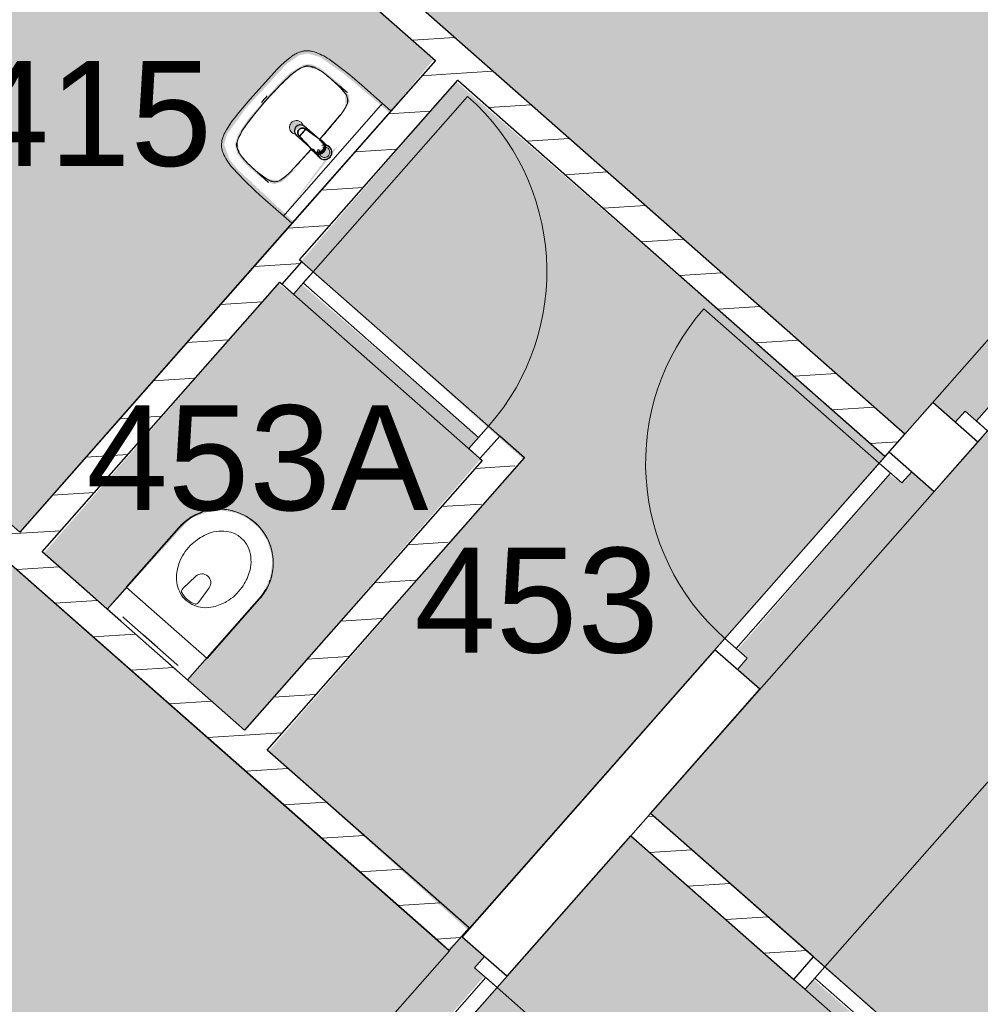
# Model space of a CAD drawing. Header units: millimetres. Extents: x 16156 to 109611, y -1019 to 113498.
# Tile 55 of 60: x 66834 to 70041, y 93915 to 97203. Entities that reach past the tile are written whole.
import ezdxf

# ---------------------------------------------------------------- set-up
doc = ezdxf.new("R2010")
doc.units = ezdxf.units.MM
for name, color, linetype, lineweight in [('A--A2__Ruwbouw', 8, 'Continuous', 15), ('A--AR9__AlgVoorz', 1, 'Continuous', 9), ('A--L$01A__Algemeen', 7, 'Continuous', 9), ('A--L22__Binnenwanden', 2, 'Continuous', 9), ('A--L3__Afbouw', 2, 'Continuous', 9), ('A--L74__VasteSanitaireVoorz', 1, 'Continuous', 9), ('A--LR9__AlgVoorz', 7, 'Continuous', 9), ('A--TR9__AlgVoorz', 1, 'Continuous', 13)]:
    doc.layers.add(name, color=color, linetype=linetype, lineweight=lineweight)
doc.styles.add('Arial', font='arial.ttf', dxfattribs={"height": 350})
pattern_1 = [(3.618, (0, 0), (-7.57249, 119.76083), [])]

# ---------------------------------------------------------------- blocks, each defined once
blk = doc.blocks.new('32_DO_WB_vo deur enkel1 - vo 2-1929187-AB-Begane grond - Brandcompartimentering')
at = {"layer": 'A--L$01A__Algemeen'}
blk.add_line((510, 100), (510, 880), dxfattribs=at)
blk.add_arc((510, 100), 780, 90, 180, dxfattribs=at)
at = {"layer": 'A--L3__Afbouw'}
for p, q in [((-270, 100), (-320, 100)), ((-320, 100), (-320, 0)), ((510, 100), (-270, 100)), ((-270, 100), (-270, 50)), ((-270, 0), (-270, 100)), ((510, 50), (510, 100)), ((560, 100), (510, 100)), ((510, 100), (510, 0)), ((560, 0), (560, 100)), ((-270, 50), (510, 50)), ((-320, 0), (-270, 0)), ((510, 0), (560, 0))]:
    blk.add_line(p, q, dxfattribs=at)
blk = doc.blocks.new('32_DO_WB_vo deur enkel1 - vo 2-V8-AB-Begane grond - Brandcompartimentering')
at = {"layer": 'A--L$01A__Algemeen'}
blk.add_line((510, 100), (510, 880), dxfattribs=at)
blk.add_arc((510, 100), 780, 90, 180, dxfattribs=at)
at = {"layer": 'A--L3__Afbouw'}
for p, q in [((-270, 100), (-320, 100)), ((-320, 100), (-320, 0)), ((510, 100), (-270, 100)), ((-270, 100), (-270, 50)), ((-270, 0), (-270, 100)), ((510, 50), (510, 100)), ((560, 100), (510, 100)), ((510, 100), (510, 0)), ((560, 0), (560, 100)), ((-270, 50), (510, 50)), ((-320, 0), (-270, 0)), ((510, 0), (560, 0))]:
    blk.add_line(p, q, dxfattribs=at)
blk = doc.blocks.new('32_DO_WB_vo deur enkel1 - vo 2-1960551-AB-Begane grond - Brandcompartimentering')
at = {"layer": 'A--L$01A__Algemeen'}
blk.add_line((510, -50), (510, -830), dxfattribs=at)
blk.add_arc((510, -50), 780, 180, 270, dxfattribs=at)
at = {"layer": 'A--L3__Afbouw'}
for p, q in [((-320, -50), (-320, 50)), ((-320, 50), (-270, 50)), ((-270, 50), (-270, -50)), ((510, -50), (510, 50)), ((510, 50), (560, 50)), ((560, 50), (560, -50)), ((-270, 0), (510, 0)), ((-270, -50), (-270, 0)), ((510, 0), (510, -50)), ((-270, -50), (-320, -50)), ((510, -50), (-270, -50)), ((560, -50), (510, -50))]:
    blk.add_line(p, q, dxfattribs=at)
blk = doc.blocks.new('32_DO_WB_vo deur dubbel - vo-1929160-AB-Begane grond - Brandcompartimentering')
at = {"layer": 'A--L$01A__Algemeen'}
for p, q in [((-1265.2, 100), (-1265.2, 1000)), ((534.8, 100), (534.8, 1000))]:
    blk.add_line(p, q, dxfattribs=at)
for centre, start, end in [((-1265.2, 100), 360, 90), ((534.8, 100), 90, 180)]:
    blk.add_arc(centre, 900, start, end, dxfattribs=at)
at = {"layer": 'A--L3__Afbouw'}
for p, q in [((-1265.2, 100), (-1315.2, 100)), ((-1315.2, 100), (-1315.2, 0)), ((-365.2, 100), (-1265.2, 100)), ((-1265.2, 100), (-1265.2, 50)), ((-1265.2, 0), (-1265.2, 100)), ((-365.2, 50), (-365.2, 100)), ((534.8, 100), (-365.2, 100)), ((-365.2, 100), (-365.2, 50)), ((534.8, 50), (534.8, 100)), ((584.8, 100), (534.8, 100)), ((534.8, 100), (534.8, 0)), ((584.8, 0), (584.8, 100)), ((-1265.2, 50), (-365.2, 50)), ((-365.2, 50), (534.8, 50)), ((-1315.2, 0), (-1265.2, 0)), ((534.8, 0), (584.8, 0))]:
    blk.add_line(p, q, dxfattribs=at)
blk = doc.blocks.new('32_DO_WB_vo deur dubbel - vo-1960542-AB-Begane grond - Brandcompartimentering')
at = {"layer": 'A--L$01A__Algemeen'}
for p, q in [((-1265.2, -50), (-1265.2, -950)), ((534.8, -50), (534.8, -950))]:
    blk.add_line(p, q, dxfattribs=at)
for centre, start, end in [((-1265.2, -50), 270, 0), ((534.8, -50), 180, 270)]:
    blk.add_arc(centre, 900, start, end, dxfattribs=at)
at = {"layer": 'A--L3__Afbouw'}
for p, q in [((-1315.2, -50), (-1315.2, 50)), ((-1315.2, 50), (-1265.2, 50)), ((-1265.2, 50), (-1265.2, -50)), ((534.8, -50), (534.8, 50)), ((534.8, 50), (584.8, 50)), ((584.8, 50), (584.8, -50)), ((-1265.2, 0), (-365.2, 0)), ((-1265.2, -50), (-1265.2, 0)), ((-365.2, 0), (-365.2, -50)), ((-365.2, 0), (534.8, 0)), ((-365.2, -50), (-365.2, 0)), ((534.8, 0), (534.8, -50)), ((-1265.2, -50), (-1315.2, -50)), ((-365.2, -50), (-1265.2, -50)), ((534.8, -50), (-365.2, -50)), ((584.8, -50), (534.8, -50))]:
    blk.add_line(p, q, dxfattribs=at)
blk = doc.blocks.new('74_PF_wastafel 50x38_sphinx300_un - 74_PF_wastafel 50x38_sphinx300_un-V31-AB-Begane grond - Brandcompartimentering')
at = {"layer": 'A--L74__VasteSanitaireVoorz'}
for p, q in [((-250, 0), (-250, -37.5)), ((250, -37.5), (250, 0)), ((-250, -37.5), (-250, -129)), ((-250, -37.5), (-241, -37.5)), ((-250, -37.5), (-242, -37.5)), ((-242, -37.5), (242, -37.5)), ((242, -37.5), (250, -37.5)), ((250, -129), (250, -37.5)), ((-124.1, -117.2), (-20.7, -115.6)), ((21.7, -115.1), (124.1, -117.2))]:
    blk.add_line(p, q, dxfattribs=at)
at = {"layer": 'A--L74__VasteSanitaireVoorz', "lineweight": 25}
for p, q in [((-21, -99.7), (-23.8, -77.6)), ((-23, -98.5), (-23, -107.4)), ((-23, -98.5), (-21.6, -106)), ((-20, -98.6), (-23, -98.5)), ((23, -98.5), (20, -98.6)), ((23.8, -77.6), (21, -99.7)), ((23, -107.4), (23, -98.5)), ((-21.8, -114.8), (-15.5, -173.4)), ((-20.6, -115.7), (-21, -99.6)), ((-20.8, -101.2), (-20.6, -115.7)), ((-20.5, -126.4), (-19.8, -183.7)), ((15.5, -173.4), (21.8, -114.8)), ((19.7, -183.7), (20.4, -126.7)), ((21, -99.6), (20.6, -114.9)), ((20.6, -114.9), (20.8, -101.2)), ((-15.2, -173.4), (-15.5, -173.4)), ((-15.3, -173.4), (-15.5, -173.4)), ((-15.5, -173.4), (-15.2, -173.4)), ((-15.3, -173.4), (0, -173.4)), ((-15.2, -173.4), (15.2, -173.4)), ((0, -173.4), (15.3, -173.4)), ((15.5, -173.4), (15.2, -173.4)), ((15.2, -173.4), (15.5, -173.4)), ((15.5, -173.4), (15.3, -173.4))]:
    blk.add_line(p, q, dxfattribs=at)
at = {"layer": 'A--L74__VasteSanitaireVoorz', "flags": 128}
for points in [[(250, -37.5), (249.7, -37.5), (248.8, -37.5), (247.4, -37.5), (245.5, -37.5), (243.3, -37.5), (241, -37.5)], [(-250, -129), (-248.9, -182.6), (-245.7, -236.1), (-242.7, -269.1)], [(-193, -153.2), (-192.7, -151.6), (-192.3, -150.1), (-191.8, -148.6), (-191.3, -147.1), (-190.7, -145.6), (-190.1, -144.1), (-189.4, -142.7), (-188.6, -141.3), (-187.8, -139.9), (-187, -138.6), (-186.1, -137.3), (-185.1, -136), (-184.1, -134.8), (-183, -133.6), (-181.9, -132.5), (-180.8, -131.4), (-179.6, -130.3), (-178.3, -129.3), (-177.1, -128.5)], [(-167.2, -123.7), (-159.8, -121.9), (-152.4, -120.3), (-145, -119.1), (-137.5, -118.1), (-129.9, -117.5), (-124.1, -117.2)], [(124.1, -117.2), (131.7, -117.6), (139.2, -118.3), (146.7, -119.4), (154.2, -120.7), (161.6, -122.3), (167.2, -123.7)], [(177.1, -128.5), (178.4, -129.4), (179.6, -130.4), (180.8, -131.5), (182, -132.6), (183.1, -133.7), (184.2, -134.9), (185.2, -136.1), (186.1, -137.4), (187, -138.7), (187.9, -140), (188.7, -141.4), (189.4, -142.8), (190.1, -144.2), (190.8, -145.7), (191.3, -147.2), (191.9, -148.7), (192.3, -150.2), (192.7, -151.8), (193, -153.2)], [(242.7, -269.1), (247.2, -215.7), (249.6, -162.1), (250, -129)], [(-197.2, -187.1), (-196.5, -177.3), (-195.4, -167.6), (-193.9, -157.9), (-193, -153.2)], [(193, -153.2), (194.7, -162.8), (196, -172.5), (196.9, -182.3), (197.2, -187.1)], [(-197.2, -242.1), (-197.9, -221.1), (-197.7, -200.1), (-197.2, -187.1)], [(197.2, -187.1), (197.9, -208), (197.7, -229), (197.2, -242.1)], [(-191.5, -282.5), (-193.4, -273.3), (-195, -264.1), (-196.2, -254.8), (-197, -245.4), (-197.2, -242.1)], [(197.2, -242.1), (196.5, -251.4), (195.4, -260.7), (194, -270), (192.2, -279.2), (191.5, -282.5)], [(-242.7, -269.1), (-241.8, -276), (-240.7, -282.8), (-239.3, -289.5), (-237.6, -296.2), (-235.7, -302.8), (-233.4, -309.4), (-231, -315.8), (-228.3, -322.2), (-225.6, -327.8)], [(-157.2, -320.6), (-159.2, -319.8), (-161.1, -319), (-163.1, -318.1), (-164.9, -317.2), (-166.8, -316.1), (-168.6, -315), (-170.3, -313.9), (-172, -312.6), (-173.7, -311.3), (-175.3, -309.9), (-176.8, -308.5), (-178.3, -307), (-179.8, -305.4), (-181.1, -303.8), (-182.4, -302.1), (-183.6, -300.4), (-184.8, -298.6), (-185.9, -296.8), (-186.9, -295), (-187.8, -293.1), (-188.7, -291.1), (-189.5, -289.2), (-190.2, -287.2), (-190.8, -285.2), (-191.3, -283.1), (-191.5, -282.5)], [(191.5, -282.5), (191, -284.5), (190.4, -286.6), (189.7, -288.6), (188.9, -290.5), (188.1, -292.5), (187.2, -294.4), (186.2, -296.2), (185.1, -298.1), (184, -299.9), (182.8, -301.6), (181.5, -303.3), (180.2, -304.9), (178.8, -306.5), (177.3, -308), (175.8, -309.5), (174.2, -310.9), (172.6, -312.2), (170.9, -313.5), (169.1, -314.7), (167.3, -315.8), (165.5, -316.9), (163.6, -317.8), (161.7, -318.8), (159.8, -319.6), (157.8, -320.3), (157.2, -320.6)], [(225.6, -327.8), (228.5, -321.6), (231.2, -315.2), (233.7, -308.8), (235.8, -302.2), (237.8, -295.6), (239.4, -288.9), (240.8, -282.1), (241.9, -275.3), (242.7, -269.1)], [(-225.6, -327.8), (-224.3, -330.3), (-222.9, -332.7), (-221.5, -335), (-219.9, -337.3), (-218.3, -339.5), (-216.5, -341.6), (-214.7, -343.7), (-212.8, -345.7), (-210.8, -347.6), (-208.8, -349.5), (-206.8, -351.1)], [(-106.8, -331.3), (-115.2, -330.4), (-123.6, -329.1), (-131.9, -327.5), (-140.1, -325.6), (-148.3, -323.4), (-156.3, -320.8), (-157.2, -320.6)], [(157.2, -320.6), (149.1, -323.2), (141, -325.4), (132.8, -327.4), (124.5, -329), (116.1, -330.2), (107.7, -331.2), (106.8, -331.3)], [(206.8, -351.1), (209, -349.3), (211, -347.5), (213, -345.5), (214.9, -343.5), (216.7, -341.5), (218.4, -339.3), (220, -337.1), (221.6, -334.8), (223.1, -332.5), (224.4, -330.1), (225.6, -327.8)], [(-206.8, -351.1), (-204.1, -353.1), (-201.4, -355.1), (-198.5, -356.9), (-195.6, -358.6), (-192.6, -360.2), (-189.6, -361.7), (-186.5, -363.1), (-183.3, -364.3), (-180.1, -365.4), (-176.9, -366.4), (-173.6, -367.3), (-172.1, -367.6)], [(106.8, -331.3), (57.9, -334.6), (8.9, -335.9), (-40, -335.3), (-89, -332.7), (-106.8, -331.3)], [(172.1, -367.6), (175.4, -366.8), (178.6, -365.9), (181.9, -364.8), (185, -363.7), (188.2, -362.4), (191.2, -360.9), (194.2, -359.4), (197.2, -357.7), (200.1, -355.9), (202.9, -354), (205.6, -352), (206.8, -351.1)], [(-172.1, -367.6), (-154.6, -371.1), (-137, -373.8), (-119.3, -375.9), (-101.5, -377.2), (-90, -377.7)], [(-90, -377.7), (32.9, -378.8), (90, -377.7)], [(90, -377.7), (107.8, -376.8), (125.6, -375.2), (143.2, -372.9), (160.8, -369.9), (172.1, -367.6)]]:
    blk.add_lwpolyline(points, dxfattribs=at)
at = {"layer": 'A--L74__VasteSanitaireVoorz', "lineweight": 25, "flags": 128}
for points in [[(17.5, -112.5), (21.6, -106), (23, -98.5)], [(-21.7, -114.9), (-18.5, -144.2), (-15.2, -173.4)], [(-19.6, -103.8), (-19.3, -104.6), (-19, -105.3), (-18.6, -106.1)], [(15.2, -173.4), (18.5, -144.2), (21.7, -114.9)], [(17.2, -108.6), (17.7, -107.9), (18.1, -107.2), (18.5, -106.4), (18.8, -105.7), (19.1, -104.9), (19.4, -104.1), (19.6, -103.8)], [(-15.5, -173.4), (-15.5, -174.1), (-15.5, -174.7), (-15.4, -175.3), (-15.3, -175.9), (-15.2, -176.5), (-15.1, -177.1), (-14.9, -177.7), (-14.8, -178.3), (-14.5, -178.9), (-14.3, -179.5), (-14.1, -180.1), (-13.8, -180.6), (-13.5, -181.2), (-13.2, -181.7), (-12.8, -182.2), (-12.5, -182.7), (-12.1, -183.2), (-11.7, -183.7), (-11.3, -184.1), (-10.8, -184.6), (-10.4, -185), (-9.9, -185.4), (-9.4, -185.8), (-8.9, -186.2), (-8.4, -186.5), (-7.9, -186.8), (-7.3, -187.1), (-6.8, -187.4), (-6.2, -187.7), (-5.6, -187.9), (-5, -188.1), (-4.5, -188.3), (-3.9, -188.5), (-3.3, -188.6), (-2.6, -188.8), (-2, -188.8), (-1.4, -188.9), (-0.8, -189), (-0.2, -189), (0.5, -189), (1.1, -188.9), (1.7, -188.9), (2.3, -188.8), (2.9, -188.7), (3.5, -188.6), (4.1, -188.4), (4.7, -188.2), (5.3, -188), (5.9, -187.8), (6.5, -187.6), (7, -187.3), (7.6, -187), (8.1, -186.7), (8.6, -186.4), (9.1, -186), (9.6, -185.6), (10.1, -185.2), (10.6, -184.8), (11, -184.4), (11.5, -183.9), (11.9, -183.5), (12.3, -183), (12.6, -182.5), (13, -182), (13.3, -181.4), (13.6, -180.9), (13.9, -180.4), (14.2, -179.8), (14.4, -179.2), (14.6, -178.6), (14.8, -178.1), (15, -177.5), (15.2, -176.9), (15.3, -176.2), (15.4, -175.6), (15.5, -175), (15.5, -174.4), (15.5, -173.8), (15.5, -173.4)]]:
    blk.add_lwpolyline(points, dxfattribs=at)
at = {"layer": 'A--L74__VasteSanitaireVoorz', "lineweight": 25}
for start, end in [(0, 180), (180, 243.6372), (288, 0)]:
    blk.add_arc((0, -74.6), 24, start, end, dxfattribs=at)
at = {"layer": 'A--L74__VasteSanitaireVoorz'}
for centre, radius, start, end in [((0, -75), 17.5, 0, 180), ((0, -75), 17.5, 75, 105), ((0, -75), 17.5, 180, 240), ((0, -75), 17.5, 225, 240), ((0, -75), 17.5, 285, 0), ((0, -75), 17.5, 285, 315), ((-154, -160.8), 39.8, 125.6177, 169.0021), ((-159, -153.8), 31.2, 105.2254, 125.6177), ((-117.5, -306.2), 189.1, 92.0128, 105.2254), ((0, -3649.7), 3534.7, 90.3412, 92.0128), ((0, -3649.7), 3534.7, 87.9872, 89.6485), ((117.5, -306.2), 189.1, 74.7746, 87.9872), ((159, -153.8), 31.2, 54.3823, 74.7746), ((154, -160.8), 39.8, 10.9979, 54.3823), ((1090.6, -129), 1290.6, 180.891, 183), ((47.1, -199.9), 244.6, 169.0021, 176.9979), ((-47.1, -199.9), 244.6, 3.0021, 10.9979), ((-1090.6, -129), 1290.6, 357, 359.109), ((327.2, -214.6), 525.1, 176.9979, 183.0021), ((0, -200), 23, 150, 180), ((0, -200), 23, 360, 30), ((-327.2, -214.6), 525.1, 356.9979, 3.0021), ((0, -200), 23, 180, 0), ((36.8, -229.8), 234.3, 183.0021, 192.9979), ((-36.8, -229.8), 234.3, 347.0021, 356.9979), ((-140, -270.6), 52.8, 192.9979, 251.0021), ((-71, -251.1), 122.6, 198.2459, 206.4169), ((140, -270.6), 52.8, 288.9979, 347.0021), ((71, -251.1), 122.6, 333.5831, 341.7541), ((-163.9, -297.2), 18.9, 206.4169, 231.4261), ((-154, -284.8), 34.8, 231.4261, 244.552), ((-88.4, -120.6), 211.5, 251.0021, 264.9979), ((88.4, -120.6), 211.5, 275.0021, 288.9979), ((154, -284.8), 34.8, 295.448, 308.5739), ((163.9, -297.2), 18.9, 308.5739, 333.5831), ((0, 889), 1224.9, 264.9979, 275.0021), ((0, 2695.4), 3038.4, 269.7219, 270.2781)]:
    blk.add_arc(centre, radius, start, end, dxfattribs=at)
at = {"layer": 'A--L74__VasteSanitaireVoorz', "lineweight": 25}
for centre, major_axis, ratio, start_param, end_param in [((0, -97.9), (20.5, 0), 0.967332, 1.570796, 3.665191), ((0, -99.6), (20.1, 0), 0.870402, 1.570796, 3.08442), ((0, -98.5), (20, 0), 0.97026, 3.144451, 3.592433), ((0, -97.9), (20.5, 0), 0.967332, 5.759587, 7.853982), ((0, -99.6), (20.1, 0), 0.870402, 0.057173, 1.570796), ((0, -98.5), (20, 0), 0.97026, 5.832345, 6.280327), ((0, -183.7), (19.7, 0), 0.967332, 3.141593, 6.283185)]:
    blk.add_ellipse(centre, major_axis=major_axis, ratio=ratio, start_param=start_param, end_param=end_param, dxfattribs=at)
for points, knots in [([(23, -98.5), (23, -95.5), (21.9, -91.3), (18.8, -86.9), (16.7, -84.7), (14.8, -83.2), (12.8, -81.9), (10, -80.4), (5.9, -79.1), (1.9, -78.5), (-1.5, -78.6), (-4.5, -78.9), (-7.9, -79.7), (-11.6, -81.1), (-14.8, -83.2), (-17.7, -85.6), (-20, -88.5), (-21.7, -91.7), (-22.7, -95), (-23, -97.3), (-23, -98.5)], [-1, -1, -1, -1, -0.861111, -0.791667, -0.756944, -0.722222, -0.6875, -0.652778, -0.583333, -0.513889, -0.479167, -0.444444, -0.388889, -0.333333, -0.277778, -0.222222, -0.166667, -0.111111, -0.055556, 0, 0, 0, 0]), ([(-23, -107.4), (-23, -104), (-21.9, -99.2), (-18.8, -94), (-16.6, -91.6), (-14.8, -89.9), (-12.8, -88.3), (-9.9, -86.7), (-5.9, -85.2), (-1.9, -84.5), (1.5, -84.6), (4.5, -84.9), (7.9, -85.8), (11.5, -87.5), (14.8, -89.8), (17.7, -92.6), (20, -95.9), (21.7, -99.6), (22.7, -103.3), (23, -106), (23, -107.4)], [-1, -1, -1, -1, -0.861111, -0.791667, -0.756944, -0.722222, -0.6875, -0.652778, -0.583333, -0.513889, -0.479167, -0.444444, -0.388889, -0.333333, -0.277778, -0.222222, -0.166667, -0.111111, -0.055556, 0, 0, 0, 0]), ([(-21.2, -97.3), (-21.1, -94.2), (-20.1, -90), (-17.2, -85.6), (-15.2, -83.5), (-13.5, -82), (-11.6, -80.7), (-9, -79.3), (-5.4, -78), (-1.7, -77.4), (1.4, -77.5), (4.1, -77.7), (7.2, -78.5), (10.5, -80), (13.5, -81.9), (16.1, -84.3), (18.3, -87.2), (19.9, -90.4), (20.9, -93.7), (21.1, -96), (21.2, -97.3)], [-1, -1, -1, -1, -0.861111, -0.791667, -0.756944, -0.722222, -0.6875, -0.652778, -0.583333, -0.513889, -0.479167, -0.444444, -0.388889, -0.333333, -0.277778, -0.222222, -0.166667, -0.111111, -0.055556, 0, 0, 0, 0]), ([(-18.6, -103.3), (-18.7, -103.1), (-19.1, -102.7), (-19.5, -102.1), (-19.8, -101.5), (-20.1, -101), (-20.4, -100.5), (-20.6, -100), (-20.8, -99.6), (-20.9, -99.5)], [0.7142857, 0.7142857, 0.7142857, 0.7142857, 0.75, 0.7857143, 0.8214286, 0.8571429, 0.8928571, 0.9285714, 1, 1, 1, 1]), ([(20.8, -99.5), (20.8, -99.7), (20.6, -100), (20.4, -100.5), (20.1, -101), (19.8, -101.5), (19.5, -102.1), (19.1, -102.7), (18.8, -103.1), (18.5, -103.5), (18.1, -104), (17.4, -104.7), (16.7, -105.3), (16.3, -105.7)], [0, 0, 0, 0, 0.0714286, 0.1071429, 0.1428571, 0.1785714, 0.2142857, 0.25, 0.2678571, 0.2857143, 0.3214286, 0.3571429, 0.4285714, 0.4285714, 0.4285714, 0.4285714]), ([(15.3, -173.4), (15.3, -175.8), (14.6, -179), (12.6, -182.5), (11.1, -184.1), (9.9, -185.3), (8.5, -186.3), (6.7, -187.5), (4, -188.5), (0.7, -189), (-2.5, -188.8), (-5.3, -188), (-7.7, -186.9), (-9.9, -185.3), (-11.8, -183.4), (-13.4, -181.2), (-14.5, -178.7), (-15.1, -176.2), (-15.3, -174.4), (-15.3, -173.4)], [-1, -1, -1, -1, -0.861111, -0.791667, -0.756944, -0.722222, -0.6875, -0.652778, -0.583333, -0.513889, -0.444444, -0.388889, -0.333333, -0.277778, -0.222222, -0.166667, -0.111111, -0.055556, 0, 0, 0, 0])]:
    blk.add_open_spline(points, degree=3, knots=knots, dxfattribs=at)
for points in [[(-20.8, -101.2), (-20.9, -100.5), (-21.1, -99.2), (-21.2, -97.9), (-21.2, -97.3)], [(21.2, -97.3), (21.2, -97.9), (21.1, -99.2), (20.9, -100.5), (20.8, -101.2)], [(-21.7, -114.9), (-22.2, -113.7), (-22.8, -111.2), (-23, -108.7), (-23, -107.4)], [(-20.9, -99.5), (-21, -99.3), (-21, -99.4), (-20.9, -100.4), (-20.8, -101.2)], [(20.8, -101.2), (20.9, -100.5), (21, -99.5), (21, -99.3), (20.8, -99.5)], [(23, -107.4), (23, -108.7), (22.8, -111.2), (22.2, -113.7), (21.7, -114.9)]]:
    blk.add_open_spline(points, degree=3, dxfattribs=at)
at = {"layer": 'A--L74__VasteSanitaireVoorz'}
for points in [[(76, -115.8), (76, -115.8), (75.5, -115.8), (73.6, -115.8), (70.6, -115.7), (66.9, -115.6), (63.1, -115.6), (59.4, -115.5), (56.4, -115.5), (54.5, -115.4), (54, -115.4), (54, -115.4)], [(54, -115.4), (54, -115.4), (54.5, -115.4), (56.4, -115.5), (59.4, -115.5), (63.1, -115.6), (66.9, -115.6), (70.6, -115.7), (73.6, -115.8), (75.5, -115.8), (76, -115.8), (76, -115.8)]]:
    blk.add_open_spline(points, degree=3, dxfattribs=at)
blk = doc.blocks.new('74_PF_UN_toilet_rimfree - type-V45-AB-Begane grond - Brandcompartimentering')
at = {"layer": 'A--L$01A__Algemeen'}
for p, q in [((-180, -97.1), (-180, -363.1)), ((179.8, -97.1), (-180, -97.1)), ((-180, -97.1), (-180, -363.1)), ((-180, -97.1), (179.8, -97.1)), ((179.8, -363.1), (179.8, -97.1)), ((179.8, -363.1), (179.8, -97.1))]:
    blk.add_line(p, q, dxfattribs=at)
at = {"layer": 'A--L$01A__Algemeen', "flags": 128}
blk.add_lwpolyline([(-180, -363.1), (-179.9, -370.3), (-179.4, -377.5), (-178.7, -384.7), (-177.7, -391.8), (-176.4, -398.9), (-174.8, -405.9), (-173, -412.8), (-170.9, -419.7), (-168.5, -426.5), (-165.8, -433.2), (-162.9, -439.7), (-159.7, -446.2), (-156.2, -452.5), (-152.5, -458.7), (-148.6, -464.7), (-144.4, -470.6), (-140, -476.2), (-135.4, -481.7), (-130.5, -487.1), (-125.4, -492.2), (-120.2, -497.1), (-114.7, -501.8), (-109.1, -506.2), (-103.3, -510.5), (-97.3, -514.5), (-91.2, -518.3), (-84.9, -521.8), (-78.5, -525), (-72, -528), (-65.3, -530.8), (-58.5, -533.3), (-51.7, -535.5), (-44.8, -537.4), (-37.8, -539), (-30.7, -540.4), (-23.6, -541.5), (-16.4, -542.3), (-9.2, -542.8), (-2.1, -543), (5.1, -542.9), (12.3, -542.6), (19.5, -541.9), (26.6, -541), (33.7, -539.8), (40.8, -538.3), (47.7, -536.5), (54.6, -534.5), (61.4, -532.2), (68.1, -529.6), (74.7, -526.7), (81.2, -523.6), (87.6, -520.2), (93.8, -516.6), (99.8, -512.7), (105.7, -508.6), (111.5, -504.2), (117, -499.6), (122.4, -494.8), (127.6, -489.8), (132.5, -484.6), (137.3, -479.2), (141.8, -473.6), (146.1, -467.9), (150.2, -461.9), (154, -455.9), (157.6, -449.6), (160.9, -443.2), (164, -436.7), (166.8, -430.1), (169.4, -423.4), (171.7, -416.6), (173.6, -409.6), (175.4, -402.7), (176.8, -395.6), (178, -388.5), (178.8, -381.4), (179.4, -374.2), (179.7, -367), (179.8, -363.1)], dxfattribs=at)
at = {"layer": 'A--L$01A__Algemeen'}
blk.add_arc((-0.1, -363.1), 179.9, 180, 360, dxfattribs=at)
for points, knots in [([(-178, -99.1), (-178.2, -98.9), (-178.4, -98.7), (-178.8, -98.3), (-179, -98.1), (-179.1, -98), (-179.3, -97.9), (-179.4, -97.7), (-179.6, -97.5), (-179.7, -97.4), (-179.9, -97.3), (-180, -97.1), (-180, -97.1), (-180, -97.1)], [-1, -1, -1, -1, -0.833333, -0.75, -0.666667, -0.625, -0.583333, -0.5, -0.416667, -0.333333, -0.25, -0.166667, 0, 0, 0, 0]), ([(179.8, -97.1), (179.8, -97.1), (179.7, -97.1), (179.6, -97.3), (179.5, -97.4), (179.4, -97.5), (179.2, -97.7), (179, -97.9), (178.8, -98.1), (178.7, -98.2), (178.5, -98.4), (178.2, -98.7), (177.9, -98.9), (177.8, -99.1)], [0, 0, 0, 0, 0.166667, 0.25, 0.333333, 0.416667, 0.5, 0.583333, 0.666667, 0.708333, 0.75, 0.833333, 1, 1, 1, 1])]:
    blk.add_open_spline(points, degree=3, knots=knots, dxfattribs=at)
at = {"layer": 'A--L74__VasteSanitaireVoorz'}
for p, q in [((-178.3, -63), (-178.3, 0)), ((-178.3, -63), (-178.3, 0)), ((-118, 0), (-123, 0)), ((-118, 0), (118, 0)), ((123, 0), (118, 0)), ((178.3, -362.3), (178.3, 0)), ((178.3, 0), (178.3, -63)), ((178.3, -362.3), (178.3, 0)), ((178.3, 0), (178.3, -63)), ((-178.3, 0), (-178.3, -362.3)), ((-178.3, 0), (-178.3, -362.3)), ((-123, -15), (-118, -15)), ((-123, -15), (-118, -15)), ((118, -15), (-118, -15)), ((-69, -15.5), (69, -15.5)), ((-69, -15.5), (69, -15.5)), ((31, -15.5), (-31, -15.5)), ((31, -15.5), (-31, -15.5)), ((118, -15), (123, -15)), ((118, -15), (123, -15)), ((-178.3, -362.3), (-178.3, -63)), ((-178.3, -362.3), (-178.3, -63)), ((178.3, -63), (178.3, -362.3)), ((178.3, -63), (178.3, -362.3)), ((-34.8, -218.3), (-29.5, -278.1)), ((34.8, -218.3), (29.5, -278.1)), ((-166.8, -425.1), (-164.2, -431.7)), ((-166.8, -425.1), (-164.2, -431.7)), ((116.1, -497.5), (121.4, -492.8)), ((116.1, -497.5), (121.4, -492.8)), ((140.7, -471.8), (144.9, -466.1)), ((140.7, -471.8), (144.9, -466.1))]:
    blk.add_line(p, q, dxfattribs=at)
at = {"layer": 'A--L74__VasteSanitaireVoorz', "flags": 128}
for points in [[(-177.7, -376.5), (-177, -383.6), (-176, -390.7), (-174.7, -397.7)], [(-177.7, -376.5), (-177, -383.6), (-176, -390.7), (-174.7, -397.7)], [(173.9, -401.4), (175.3, -394.5), (176.5, -387.4), (177.3, -380.3), (177.9, -373.2)], [(173.9, -401.4), (175.3, -394.5), (176.5, -387.4), (177.3, -380.3), (177.9, -373.2)], [(159.6, -441.7), (162.7, -435.2), (165.4, -428.6), (168, -422)], [(159.6, -441.7), (162.7, -435.2), (165.4, -428.6), (168, -422)]]:
    blk.add_lwpolyline(points, dxfattribs=at)
at = {"layer": 'A--L74__VasteSanitaireVoorz'}
for centre, radius, start, end in [((0, -289.1), 92.7, 70.1011, 109.8989), ((4.3, -301), 105.4, 125.0353, 144.9647), ((4.3, -301), 105.4, 109.8989, 125.0353), ((-21.1, -217.1), 13.7, 129.7154, 185), ((0, -289.1), 87.7, 70.1011, 109.8989), ((21.1, -217.1), 13.7, 355, 50.2846), ((-4.3, -301), 105.4, 54.9647, 70.1011), ((-4.3, -301), 105.4, 35.0353, 54.9647), ((51, -333.7), 162.5, 144.9647, 161.7326), ((-51, -333.7), 162.5, 18.2674, 35.0353), ((51, -333.7), 162.5, 161.7326, 186.2674), ((0, -275.5), 29.6, 185, 355), ((-51, -333.7), 162.5, 353.7326, 18.2674), ((73, -331.3), 184.6, 186.2674, 203.7326), ((-73, -331.3), 184.6, 336.2674, 353.7326), ((0, -362.3), 178.3, 180, 192.2216), ((0, -362.3), 178.3, 180, 192.2216), ((0, -362.3), 178.3, 180, 192.2216), ((0, -362.3), 178.3, 180, 192.2216), ((0, -362.3), 178.3, 330, 0), ((0, -362.3), 178.3, 330, 360), ((0, -362.3), 178.3, 330, 0), ((0, -362.3), 178.3, 330, 360), ((16.9, -356), 123.3, 203.7326, 236.2674), ((-16.9, -356), 123.3, 303.7326, 336.2674), ((0, -381.4), 92.8, 236.2674, 303.7326)]:
    blk.add_arc(centre, radius, start, end, dxfattribs=at)

msp = doc.modelspace()

# ---------------------------------------------------------------- hatches: boundary and pattern name
at = {"layer": 'A--A2__Ruwbouw', "lineweight": 9}
h = msp.add_hatch(dxfattribs=at)
h.set_pattern_fill('FP_21', color=256, angle=45, style=0, pattern_type=2)
h.set_pattern_definition(pattern_1)
h.paths.add_polyline_path([(69723, 95744.2), (69789.1, 95819.3), (65301.9, 99772.8), (65235.8, 99697.8), (69637.9, 95819.3)])
h = msp.add_hatch(dxfattribs=at)
h.set_pattern_fill('FP_21', color=256, angle=45, style=0, pattern_type=2)
h.set_pattern_definition(pattern_1)
h.paths.add_polyline_path([(68268.4, 94095.1), (68334.5, 94170.2), (63695, 98257.8), (63628.9, 98182.9), (68189.7, 94164.4)])
h = msp.add_hatch(dxfattribs=at)
h.set_pattern_fill('FP_21', color=256, angle=45, style=0, pattern_type=2)
h.set_pattern_definition(pattern_1)
h.paths.add_polyline_path([(66909.5, 95425.7), (68297.1, 97000.6), (68222.1, 97066.7), (66834.5, 95491.8)])
h = msp.add_hatch(dxfattribs=at)
h.set_pattern_fill('FP_21', color=256, angle=45, style=0, pattern_type=2)
h.set_pattern_definition(pattern_1)
h.paths.add_polyline_path([(68378.3, 95730.6), (68444.4, 95805.7), (68436.8, 95812.4), (68370.7, 95737.4)])
h.paths.add_polyline_path([(67710.4, 96319.2), (67775.1, 96395.4), (67768.8, 96401), (67702.7, 96325.9)])
h = msp.add_hatch(dxfattribs=at)
h.set_pattern_fill('FP_21', color=256, angle=45, style=0, pattern_type=2)
h.set_pattern_definition(pattern_1)
h.paths.add_polyline_path([(67660.2, 94764.3), (68514.2, 95744.2), (68444.4, 95805.7), (67585.2, 94830.4)])
h = msp.add_hatch(dxfattribs=at)
h.set_pattern_fill('FP_22', color=256, angle=45, style=0, pattern_type=2)
h.set_pattern_definition([(3.621, (0, 0), (-7.57876, 119.76044), [])])
h.paths.add_polyline_path([(71404, 92249.3), (71470.1, 92324.3), (70910, 92817.7), (70843.9, 92742.7), (71395.8, 92256.5)])
h.paths.add_polyline_path([(69418.3, 93998.6), (69484.4, 94073.7), (68940.4, 94552.9), (68874.2, 94477.9), (69333.1, 94073.7)])
at = {"layer": 'A--AR9__AlgVoorz'}
h = msp.add_hatch(color=41, dxfattribs=at)
h.paths.add_polyline_path([(67720.9, 96554.5), (67895.4, 96777.7), (67869.2, 96762.9), (67859.9, 96775.9), (67844.7, 96777.7), (67840.5, 96769.8), (67831.4, 96769.7), (67847, 96743.6), (67853.2, 96734), (67727.3, 96563.2)])
h.paths.add_polyline_path([(66834.5, 95491.8), (67748.4, 96529), (67563.7, 96701.1), (67533.9, 96737.6), (67517.2, 96787), (67526.7, 96820.1), (67589.2, 96906.6), (67725.2, 97054.1), (67768, 97084.5), (67797.2, 97089.7), (67836.5, 97077.9), (67915.7, 97022.7), (67992.4, 96957.8), (68068.3, 96892.2), (68217, 97071.1), (65239, 99701.5), (64577.1, 98945.7), (66582.4, 97171), (65864.7, 96346.2), (66824.2, 95500.8)])
h.paths.add_polyline_path([(67684.7, 96654.1), (67709.2, 96660.7), (67758.9, 96706.3), (67738.4, 96694.9), (67698.2, 96667), (67661.2, 96670), (67611.6, 96708.6), (67569.8, 96753.7), (67561.2, 96792.7), (67577.6, 96831.5), (67619.4, 96887), (67691.1, 96968.8), (67768.5, 97038.4), (67788.4, 97046.5), (67840.5, 97030.5), (67905.4, 96974.8), (67921, 96956.7), (67921, 96908.9), (67884.5, 96860.1), (67936.5, 96927.7), (67933, 96951), (67902.5, 96988.6), (67836.5, 97041.7), (67809.2, 97053.5), (67782.1, 97052.8), (67738.5, 97026.4), (67691.1, 96979.6), (67596.4, 96870.3), (67563.2, 96820.1), (67552.9, 96787), (67560, 96756.2), (67586.1, 96722.7), (67638.8, 96676.2), (67676.9, 96655.3)])
h.paths.add_polyline_path([(67756.2, 96820.1), (67751.2, 96830.5), (67777.4, 96848.9), (67777.4, 96855.6), (67758.9, 96865.6), (67743.1, 96859.8), (67735.7, 96847.4), (67741.2, 96827.8), (67753.8, 96820.3)])
h.paths.add_polyline_path([(64597.7, 99053.7), (65109, 99642.8), (65076.5, 99671.5), (64565.8, 99081.9), (64575.4, 99073.5)])
h = msp.add_hatch(color=41, dxfattribs=at)
h.paths.add_polyline_path([(70622, 96821), (70796.5, 97044.1), (70770.3, 97029.3), (70760.9, 97042.3), (70745.7, 97044.1), (70741.6, 97036.3), (70732.4, 97036.2), (70748, 97010.1), (70754.2, 97000.4), (70628.4, 96829.7)])
h.paths.add_polyline_path([(69756.2, 95781.6), (69882.3, 95924.7), (69957.3, 95858.6), (70539, 96518.9), (70464, 96585), (70649.4, 96795.5), (70464.8, 96967.6), (70433.1, 97007.6), (70418.2, 97053.5), (70427.7, 97086.6), (70490.2, 97173.1), (70626.3, 97320.6), (70672.8, 97352.1), (70698.2, 97356.2), (70741.6, 97342), (70816.8, 97289.1), (70874.1, 97241.3), (70969.4, 97158.7), (71382.6, 97627.8), (69581.6, 99214.5), (68473.3, 97949.2), (68773.8, 97675.6), (68798.5, 97608.3), (68801.1, 97576.2), (68791.7, 97522.8), (68772.7, 97483.3), (68742.9, 97448.3), (68696.7, 97418), (68651.8, 97404.7), (68624, 97402.3), (68571.6, 97410.8), (68528.5, 97430.9), (68463.9, 97483.5), (68234.8, 97685.9), (67993.2, 97401.6), (69789.1, 95819.3), (69756.1, 95781.7)])
h.paths.add_polyline_path([(70585.8, 96920.6), (70610.2, 96927.2), (70660.8, 96973.7), (70639.4, 96961.4), (70604.1, 96933.4), (70560.9, 96937.3), (70512.6, 96975), (70470.9, 97020.1), (70462.3, 97059.2), (70478.6, 97097.9), (70520.5, 97153.5), (70592.1, 97235.3), (70669.5, 97304.8), (70689.5, 97313), (70741.6, 97297), (70806.4, 97241.3), (70822, 97223.2), (70822, 97175.4), (70785.5, 97126.6), (70837.6, 97194.2), (70834, 97217.5), (70803.5, 97255.1), (70737.5, 97308.2), (70710.2, 97320), (70683.2, 97319.3), (70639.5, 97292.8), (70592.1, 97246.1), (70497.4, 97136.8), (70464.2, 97086.6), (70454, 97053.5), (70461, 97022.6), (70487.2, 96989.1), (70539.8, 96942.7), (70577.9, 96921.8)])
h.paths.add_polyline_path([(70657.2, 97086.6), (70652.3, 97097), (70678.5, 97115.4), (70678.5, 97122), (70663.9, 97131.8), (70644.1, 97126.3), (70636.8, 97113.8), (70642.2, 97094.3), (70654.8, 97086.7)])
for points in [[(55671.1, 81304.8), (59402.4, 85540.4), (59444.4, 85512.4), (60492.5, 86712.3), (60460.1, 86740.9), (60571.2, 86858), (61318.5, 86203.7), (67055.1, 92715.4), (67130.1, 92649.3), (68377.7, 94065.5), (68301.4, 94132.7), (68262.9, 94100), (63778.9, 98050.6), (55334.6, 88473.8), (55301, 88430.1), (55247.9, 88387.1), (55550.3, 83325.3), (55370.7, 83314.6), (55488.8, 81338.1), (55668.4, 81348.9), (55669.7, 81327.4)], [(67585.2, 94830.4), (68373.3, 95735.1), (68333.1, 95770.5), (68366.2, 95808), (67776.5, 96318.6), (67747.9, 96286.1), (67698.2, 96320.9), (66914.6, 95421.2), (67130.7, 95237.3), (67404.3, 95537.9), (67471.6, 95562.6), (67500.2, 95565.4), (67557.1, 95555.8), (67596.6, 95536.8), (67634.3, 95503.9), (67661.9, 95460.8), (67675.2, 95415.9), (67677.6, 95388.1), (67669.1, 95335.7), (67649, 95292.6), (67596.4, 95228), (67394, 94998.8), (67525.4, 94883.1)]]:
    msp.add_hatch(color=41, dxfattribs=at).paths.add_polyline_path(points)
h = msp.add_hatch(color=41, dxfattribs=at)
h.paths.add_polyline_path([(71470.1, 92324.3), (74055.9, 95259.1), (74093.4, 95226), (74100.1, 95233.7), (71532.7, 97495.6), (69886.9, 95627.4), (69811.9, 95693.5), (69230.2, 95033.2), (69305.2, 94967.1), (68940.4, 94552.9), (71457.1, 92335.8)])
h.paths.add_polyline_path([(70027.9, 95863), (70538.4, 96452.8), (70505.9, 96481.4), (69990.3, 95896.1)])
h = msp.add_hatch(color=41, dxfattribs=at)
h.paths.add_polyline_path([(68377.7, 94065.5), (68386.1, 94075), (68311, 94141.1), (69723, 95744.2), (68292.6, 96995.5), (67773.9, 96396.5), (68515.5, 95735.1), (67665.2, 94759.8), (68329.4, 94164.4), (68301.4, 94132.7), (68366.9, 94075)])
h.paths.add_polyline_path([(69263.2, 95070.7), (69778.8, 95656), (69736.8, 95683.9), (69230.8, 95099.3)])
h = msp.add_hatch(color=41, dxfattribs=at)
h.paths.add_polyline_path([(58442.1, 71421.8), (62371.1, 71669.2), (75931.3, 87061.8), (75931.3, 92245.7), (73504.4, 89499.7), (70961.8, 91747.4), (71399, 92253.7), (70806.4, 92775.7), (70839.5, 92813.2), (69484.4, 93998), (69455.8, 93965.6), (68874.2, 94477.9), (61400.5, 85994.2), (60571.2, 86715.7), (59452.6, 85436.2), (60554.5, 84465.5), (60488.4, 84390.4), (61914.1, 83134.5), (61980.2, 83209.5), (64857.8, 80674.5), (59407, 74493.7), (58253.3, 74419.6), (58320, 73360.4), (58220.6, 73347.8), (58276.8, 72455.9), (58376.6, 72462.2), (58436.4, 71512.1)])
h.paths.add_polyline_path([(68344.8, 84857.6), (68301.9, 84878.2), (68277.6, 84905.6), (68267.6, 84925.3), (68262.2, 84956.1), (68277.6, 85006.6), (68301.9, 85034), (68317.8, 85044.7), (68346.6, 85054.6), (68397.7, 85048), (68422.5, 85034), (68446.8, 85006.6), (68459.4, 84972.2), (68459.4, 84940), (68446.8, 84905.6), (68422.5, 84878.2), (68406.6, 84867.5), (68377.8, 84857.6), (68346.6, 84857.6)])
h.paths.add_polyline_path([(68377.8, 84867.5), (68423.5, 84891.8), (68438.8, 84911.5), (68446.8, 84925.3), (68452.2, 84956.1), (68438.8, 85000.7), (68423.5, 85020.4), (68390.9, 85040), (68377.8, 85044.7), (68341, 85042.7), (68300.9, 85020.4), (68285.6, 85000.7), (68277.6, 84986.9), (68272.2, 84956.1), (68285.6, 84911.5), (68300.9, 84891.8), (68317.2, 84878.2), (68346.6, 84867.5)])
h.paths.add_polyline_path([(67200.7, 92653.8), (68385.5, 94008.9), (68353, 94037.5), (67163.2, 92686.9)])

# ---------------------------------------------------------------- linework, layer by layer
at = {"layer": 'A--L22__Binnenwanden', "lineweight": 30}
for p, q in [((65235.8, 99697.8), (68222.1, 97066.7)), ((63778.9, 98050.6), (68268.4, 94095.1)), ((69789.1, 95819.3), (67988.2, 97406)), ((68222.1, 97066.7), (66834.5, 95491.8)), ((67768.8, 96401), (68297.1, 97000.6)), ((68297.1, 97000.6), (69723, 95744.2)), ((67710.4, 96319.2), (67776.5, 96394.2)), ((67776.5, 96394.2), (67768.8, 96401)), ((66909.5, 95425.7), (67702.7, 96325.9)), ((67702.7, 96325.9), (67710.4, 96319.2)), ((69882.3, 95924.7), (69736.8, 95759.6)), ((70032.3, 95792.5), (69882.3, 95924.7)), ((68436.8, 95812.4), (68370.7, 95737.4)), ((68519.5, 95739.6), (68436.8, 95812.4)), ((69723, 95744.2), (69789.1, 95819.3)), ((69886.9, 95627.4), (70032.3, 95792.5)), ((69736.8, 95759.6), (69886.9, 95627.4)), ((68378.3, 95730.6), (67585.2, 94830.4)), ((67660.2, 94764.3), (68519.5, 95739.6)), ((68370.7, 95737.4), (68378.3, 95730.6)), ((67172.2, 95194.2), (66909.5, 95425.7)), ((69155.1, 95099.3), (68311, 94141.1)), ((69305.2, 94967.1), (69155.1, 95099.3)), ((67585.2, 94830.4), (67349.3, 95038.2)), ((68940.4, 94552.9), (69305.2, 94967.1)), ((68334.5, 94170.2), (67660.2, 94764.3)), ((69484.4, 94073.7), (68940.4, 94552.9)), ((68461.1, 94008.9), (68874.2, 94477.9)), ((68874.2, 94477.9), (69418.3, 93998.6)), ((68268.4, 94095.1), (68334.5, 94170.2)), ((68311, 94141.1), (68461.1, 94008.9)), ((69418.3, 93998.6), (69484.4, 94073.7))]:
    msp.add_line(p, q, dxfattribs=at)
at = {"layer": 'A--L22__Binnenwanden', "lineweight": 15}
msp.add_line((68940.4, 94552.9), (68874.2, 94477.9), dxfattribs=at)
at = {"layer": 'A--LR9__AlgVoorz'}
for p, q in [((68874.2, 94477.9), (68553.9, 94114.2)), ((71404, 92249.3), (68874.2, 94477.9)), ((68553.9, 94114.2), (68351.6, 93884.6))]:
    msp.add_line(p, q, dxfattribs=at)
at = {"layer": 'A--LR9__AlgVoorz', "flags": 128}
for points in [[(65859.6, 96350.7), (66834.5, 95491.8), (67660.7, 96429.5), (68222.1, 97066.7), (67884.5, 97364.1), (66908.6, 98224), (65274.2, 99664), (65234.2, 99699.1), (64572.6, 98949.7), (66586.3, 97175.5)], [(71382.6, 97627.8), (69581.6, 99214.5), (68947.1, 98494.5), (67988.2, 97406), (68325.7, 97108.6), (69789.3, 95819.1)], [(55247.9, 88387.1), (55671.1, 81304.8), (59306.6, 85431.6), (60566.7, 86862), (61316.5, 86201.4), (68269.6, 94094.1), (68229.8, 94129.1), (67556.6, 94722.3), (66805.9, 95383.7), (65756, 96308.7), (63778.9, 98050.6), (59986.5, 93754.8)], [(74062.6, 95266.7), (71532.7, 97495.6), (69940.4, 95688.1), (69872.2, 95610.7), (68940.4, 94552.9), (71470.1, 92324.3), (72106.4, 93046.4)], [(67660.2, 94764.3), (68335.7, 94169.1), (68757.2, 94647.6), (69723.2, 95744.1), (69722, 95745.2), (68297.1, 97000.6), (67768.8, 96401), (68519.5, 95739.6)], [(66909.5, 95425.7), (67585.2, 94830.4), (68378.3, 95730.6), (67702.7, 96325.9)]]:
    msp.add_lwpolyline(points, close=True, dxfattribs=at)

# ---------------------------------------------------------------- block references
at = {"layer": 'A--L3__Afbouw'}
for name, p, rotation in [('32_DO_WB_vo deur enkel1 - vo 2-1960551-AB-Begane grond - Brandcompartimentering', (68163.6, 95986.5), 138.6179553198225), ('32_DO_WB_vo deur enkel1 - vo 2-1929187-AB-Begane grond - Brandcompartimentering', (70327.5, 96278.8), 228.6212953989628), ('32_DO_WB_vo deur enkel1 - vo 2-V8-AB-Begane grond - Brandcompartimentering', (69441.7, 95273.3), 48.62129539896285), ('32_DO_WB_vo deur dubbel - vo-1960542-AB-Begane grond - Brandcompartimentering', (69890.1, 93649.6), 138.6212953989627), ('32_DO_WB_vo deur dubbel - vo-1929160-AB-Begane grond - Brandcompartimentering', (67516.7, 93088.2), 228.6212953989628)]:
    msp.add_blockref(name, p, dxfattribs=dict(at, rotation=rotation))
at = {"layer": 'A--L74__VasteSanitaireVoorz'}
for name, p, rotation in [('74_PF_wastafel 50x38_sphinx300_un - 74_PF_wastafel 50x38_sphinx300_un-V31-AB-Begane grond - Brandcompartimentering', (67908.4, 96710.6), 228.6212953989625), ('74_PF_UN_toilet_rimfree - type-V45-AB-Begane grond - Brandcompartimentering', (67260.7, 95116.2), 138.617955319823)]:
    msp.add_blockref(name, p, dxfattribs=dict(at, rotation=rotation))

# ---------------------------------------------------------------- texts
at = {"layer": 'A--TR9__AlgVoorz', "char_height": 350, "attachment_point": 1, "style": 'Arial'}
for s, insert, width in [('415', (66660.7, 97064.3), 1010.126), ('453A', (67057.2, 95915.1), 1410.97), ('453', (68152.1, 95439.8), 1010.126)]:
    msp.add_mtext(s, dxfattribs=dict(at, insert=insert, width=width))

doc.saveas('drawing.dxf')
